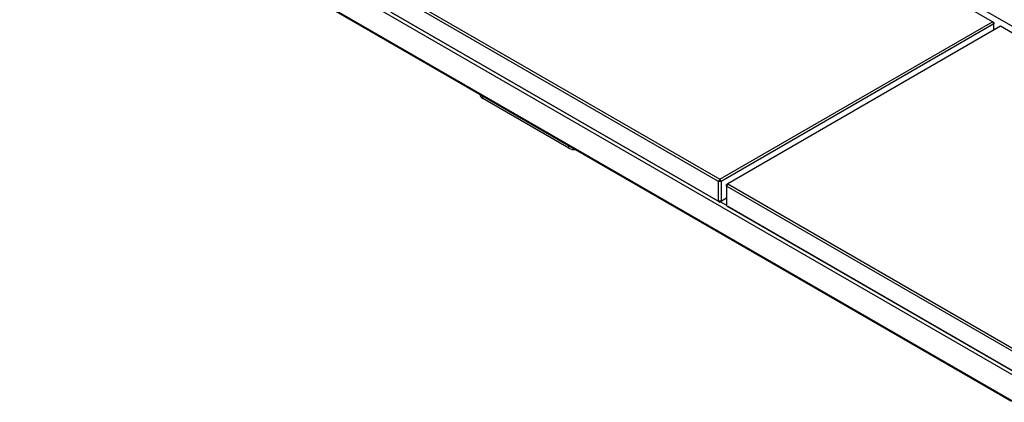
# Model space of a CAD drawing. Header units: millimetres. Extents: x 1 to 419, y 6 to 296.
# Tile 9 of 21: x 278 to 313, y 132 to 145. Entities that reach past the tile are written whole.
import ezdxf

# ---------------------------------------------------------------- set-up
doc = ezdxf.new("R2010")
doc.units = ezdxf.units.MM
doc.layers.add('FORMAT', color=7, linetype='Continuous')
doc.styles.add('SLDTEXTSTYLE0', font='TXT', dxfattribs={"width": 0.605})

msp = doc.modelspace()

# ---------------------------------------------------------------- linework, layer by layer
at = {"color": 7, "linetype": 'Continuous', "lineweight": 25}
for p, q in [((314.4391, 132.1504), (267.4855, 159.2562)), ((267.4855, 158.3307), (313.6375, 131.6877)), ((267.5062, 158.285), (313.6082, 131.6708)), ((295.2429, 155.6553), (321.9135, 140.2587)), ((312.943, 145.1923), (301.2522, 151.9413)), ((303.1731, 139.4979), (291.4823, 146.2468)), ((291.5294, 146.3285), (303.2203, 139.5795)), ((291.4823, 145.5392), (303.1731, 138.7902)), ((303.2203, 138.763), (291.5294, 145.5119)), ((303.2203, 139.5795), (312.943, 145.1923)), ((312.9901, 145.1107), (303.2674, 139.4979)), ((313.227, 145.0284), (303.5043, 139.4155)), ((312.943, 145.1923), (312.9901, 145.1107)), ((312.9901, 145.1651), (312.943, 145.1923)), ((312.9901, 145.1651), (312.9901, 145.1107)), ((312.9901, 144.8916), (312.9901, 145.1107)), ((321.7734, 140.0947), (313.227, 145.0284)), ((294.6739, 142.6014), (294.6739, 142.5908)), ((294.7715, 142.4547), (294.7715, 142.545)), ((297.8357, 140.6858), (294.7715, 142.4547)), ((297.8357, 140.6858), (297.8357, 140.7761)), ((303.2203, 139.5795), (303.1731, 139.4979)), ((303.2674, 139.4979), (303.1731, 139.4979)), ((303.1731, 138.7902), (303.1731, 139.4979)), ((303.2674, 139.4979), (303.2203, 139.5795)), ((303.2674, 139.4979), (303.2674, 138.7902)), ((303.5043, 139.4155), (303.4572, 139.3339)), ((303.5043, 139.4155), (303.4572, 139.3883)), ((303.4572, 139.3339), (303.4572, 139.3883)), ((303.5043, 139.4155), (315.1951, 132.6666)), ((315.148, 132.5849), (303.4572, 139.3339)), ((303.4572, 139.3339), (303.4572, 138.6262)), ((303.2674, 138.7902), (303.1731, 138.7902)), ((303.1731, 138.7902), (303.2203, 138.763)), ((303.4572, 138.8997), (303.2203, 138.763)), ((303.2674, 138.7902), (303.2203, 138.763)), ((303.2438, 138.7766), (303.4572, 138.6534)), ((303.2674, 138.7902), (303.4572, 138.8997)), ((303.4572, 138.6262), (314.5569, 132.2185)), ((303.4572, 138.6262), (303.5043, 138.599)), ((314.5569, 132.2185), (303.5043, 138.599))]:
    msp.add_line(p, q, dxfattribs=at)
for centre, radius, start, end in [((294.8407, 142.6074), 0.1676, 185.6948, 245.62534), ((298.0647, 141.1201), 0.491, 242.19275, 272.86507)]:
    msp.add_arc(centre, radius, start, end, dxfattribs=at)
msp.add_open_spline([(320.9833, 139.1518), (320.9272, 139.0836), (320.7644, 138.886), (320.4979, 138.5549), (320.1849, 138.1567), (319.876, 137.7534), (319.571, 137.3453), (319.2703, 136.9324), (318.9738, 136.5149), (318.6818, 136.093), (318.3943, 135.667), (318.1115, 135.2369), (317.8334, 134.803), (317.5602, 134.3654), (317.2921, 133.9243), (317.0291, 133.4799), (316.7713, 133.0324), (316.5188, 132.5819), (316.2718, 132.1287), (316.0303, 131.6729), (315.7945, 131.2148), (315.5643, 130.7545), (315.3401, 130.2922), (315.1217, 129.828), (314.9094, 129.3623), (314.7032, 128.8952), (314.5032, 128.4268), (314.3095, 127.9574), (314.1221, 127.4872), (313.9411, 127.0163), (313.7667, 126.545), (313.5989, 126.0735), (313.4377, 125.6019), (313.2832, 125.1304), (313.1355, 124.6593), (312.9947, 124.1887), (312.8607, 123.7188), (312.7338, 123.2499), (312.6194, 122.805), (312.5502, 122.517), (312.5183, 122.3845)], degree=3, knots=[0, 0, 0, 0, 0.0140849, 0.040838, 0.067591, 0.0943438, 0.1210963, 0.1478486, 0.1746006, 0.2013525, 0.2281041, 0.2548557, 0.2816071, 0.3083584, 0.3351097, 0.3618609, 0.3886122, 0.4153634, 0.4421146, 0.4688659, 0.4956173, 0.5223688, 0.5491204, 0.5758722, 0.6026242, 0.6293763, 0.6561287, 0.6828813, 0.7096343, 0.7363875, 0.7631411, 0.789895, 0.8166493, 0.843404, 0.8701591, 0.8969147, 0.9236707, 0.9504272, 0.9771843, 1, 1, 1, 1], dxfattribs=at)

# ---------------------------------------------------------------- texts
at = {"layer": 'FORMAT', "insert": (110.418, 110.7125), "char_height": 22.48958, "attachment_point": 1, "rotation": 30, "style": 'SLDTEXTSTYLE0'}
msp.add_mtext('COMMERCIAL', dxfattribs=at)

doc.saveas('drawing.dxf')
